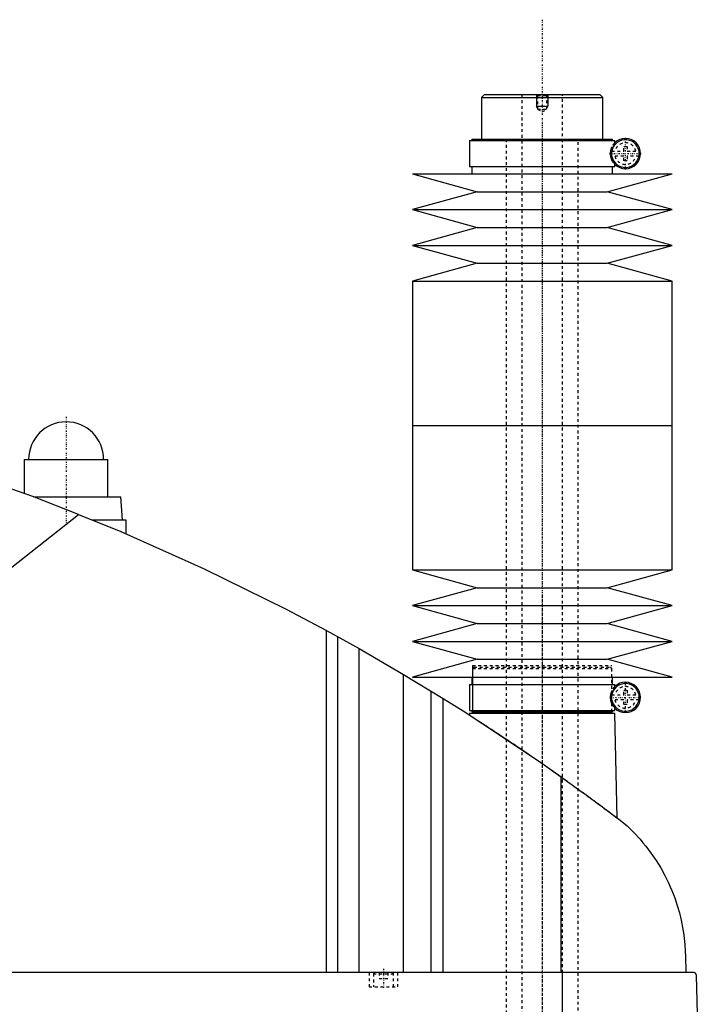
# Model space of a CAD drawing. Extents: x -186 to 1056, y -1 to 900.
# Tile 4 of 4: x 819 to 1056, y 559 to 900. Entities that reach past the tile are written whole.
import ezdxf

# ---------------------------------------------------------------- set-up
doc = ezdxf.new("R2010")
doc.units = 0
doc.linetypes.add('CENTER', pattern=[1.5, 0.45, -0.5, 0.05, -0.5])
doc.linetypes.add('DASHED', pattern=[2, 1, -1])
for name, color, linetype in [('AM_0', 7, 'CONTINUOUS'), ('AM_10', 7, 'CONTINUOUS'), ('AM_3', 7, 'DASHED'), ('AM_7', 7, 'CENTER')]:
    doc.layers.add(name, color=color, linetype=linetype)

msp = doc.modelspace()

# ---------------------------------------------------------------- linework, layer by layer
at = {"layer": 'AM_0', "color": 7, "linetype": 'CONTINUOUS'}
for p, q in [((980, 874), (979, 873)), ((980, 874), (1020, 874)), ((1021, 873), (1020, 874)), ((979, 873), (979, 858.5)), ((979, 873), (1021, 873)), ((1021, 858.5), (1021, 873)), ((974.85, 858), (974.85, 849)), ((974.85, 858), (1025.15, 858)), ((975.65, 858.5), (975.65, 858)), ((975.65, 858.5), (1024.35, 858.5)), ((1024.35, 858), (1024.35, 858.5)), ((1025.15, 856.56), (1025.15, 858)), ((1024.16, 852.5), (1024.16, 854.5)), ((1025.15, 849), (1025.15, 850.44)), ((955, 846.5), (977.5, 840.3)), ((955, 846.5), (1045, 846.5)), ((974.85, 849), (1025.15, 849)), ((975.65, 849), (975.65, 846.5)), ((1022.5, 840.3), (1045, 846.5)), ((1024.35, 846.5), (1024.35, 849)), ((977.5, 840.3), (955, 834.1)), ((977.5, 840.3), (1022.5, 840.3)), ((1045, 834.1), (1022.5, 840.3)), ((955, 834.1), (977.5, 827.9)), ((955, 834.1), (1045, 834.1)), ((1022.5, 827.9), (1045, 834.1)), ((977.5, 827.9), (955, 821.7)), ((977.5, 827.9), (1022.5, 827.9)), ((1045, 821.7), (1022.5, 827.9)), ((955, 821.7), (977.5, 815.5)), ((955, 821.7), (1045, 821.7)), ((1022.5, 815.5), (1045, 821.7)), ((977.5, 815.5), (955, 809.3)), ((977.5, 815.5), (1022.5, 815.5)), ((1045, 809.3), (1022.5, 815.5)), ((955, 809.3), (955, 759.25)), ((955, 809.3), (1045, 809.3)), ((1045, 759.25), (1045, 809.3)), ((955, 759.25), (955, 709.2)), ((955, 759.25), (1045, 759.25)), ((955, 759.25), (1045, 759.25)), ((1045, 709.2), (1045, 759.25)), ((820.5, 747.5), (820.5, 735.67)), ((820.5, 747.5), (849.5, 747.5)), ((849.5, 734.5), (849.5, 747.5)), ((823.65, 734.5), (854, 734.5)), ((854.5, 726.5), (854, 734.5)), ((695.22, 614.75), (839.33, 728.44)), ((844.16, 726.5), (855.65, 726.5)), ((855.65, 726.5), (855.65, 721.73)), ((955, 709.2), (977.5, 703)), ((955, 709.2), (1045, 709.2)), ((1022.5, 703), (1045, 709.2)), ((977.5, 703), (955, 696.8)), ((977.5, 703), (1022.5, 703)), ((1045, 696.8), (1022.5, 703)), ((955, 696.8), (977.5, 690.6)), ((955, 696.8), (1045, 696.8)), ((1022.5, 690.6), (1045, 696.8)), ((977.5, 690.6), (955, 684.4)), ((977.5, 690.6), (1022.5, 690.6)), ((1045, 684.4), (1022.5, 690.6)), ((925.22, 569.6), (925.22, 688.17)), ((925.22, 688.17), (936.56, 681.89)), ((929.22, 569.6), (929.22, 685.98)), ((955, 684.4), (977.5, 678.2)), ((955, 684.4), (1045, 684.4)), ((1022.5, 678.2), (1045, 684.4)), ((936.56, 569.6), (936.56, 681.89)), ((936.56, 681.89), (951.96, 672.97)), ((977.5, 678.2), (955, 672)), ((977.5, 678.2), (1022.5, 678.2)), ((1045, 672), (1022.5, 678.2)), ((951.96, 569.6), (951.96, 672.97)), ((951.96, 672.97), (965.65, 664.64)), ((955, 672), (1045, 672)), ((974.85, 669.5), (974.85, 660.5)), ((974.85, 669.5), (1025.15, 669.5)), ((975.65, 672), (975.65, 669.5)), ((1024.35, 669.5), (1024.35, 672)), ((1025.15, 668.06), (1025.15, 669.5)), ((961.52, 569.6), (961.52, 667.2)), ((1024.16, 664), (1024.16, 666)), ((965.65, 569.6), (965.65, 664.64)), ((974.83, 659.5), (974.81, 658.86)), ((974.83, 659.5), (1025.17, 659.5)), ((974.85, 660.5), (1025.15, 660.5)), ((975.65, 660.5), (975.65, 660)), ((975.65, 660), (1024.35, 660)), ((975.83, 660), (975.83, 659.5)), ((1024.17, 659.5), (1024.17, 660)), ((1024.35, 660), (1024.35, 660.5)), ((1025.15, 660.5), (1025.15, 661.94)), ((1026.04, 623.15), (1025.17, 659.5)), ((1006.53, 569.6), (1006.53, 637.45)), ((1049.63, 575.62), (1049.77, 569.6)), ((1052.45, 569.6), (482.05, 569.6)), ((1007.01, 487.5), (1007.01, 569.6)), ((1055.5, 487.5), (1053.45, 568.63))]:
    msp.add_line(p, q, dxfattribs=at)
for points in [[(839.33, 728.44, 0), (823.4, 734.59, 0), (791.19, 745.86, 0), (758.52, 755.74, 0), (742.03, 760.16, 0)], [(839.33, 728.44, 0), (853.96, 722.45, 0), (882.87, 709.58, 0), (911.24, 695.59, 0), (925.22, 688.17, 0)], [(965.65, 664.64, 0), (972.58, 660.29, 0), (986.3, 651.36, 0), (999.84, 642.16, 0), (1006.53, 637.45, 0)], [(1006.53, 637.45, 0), (1007.18, 637, 0), (1008.46, 636.08, 0), (1009.75, 635.16, 0), (1010.38, 634.7, 0), (1011.02, 634.24, 0), (1012.29, 633.33, 0), (1013.54, 632.42, 0), (1014.79, 631.51, 0), (1016.03, 630.6, 0), (1017.25, 629.7, 0), (1017.86, 629.26, 0), (1018.47, 628.81, 0), (1019.67, 627.92, 0), (1020.86, 627.04, 0), (1022.03, 626.16, 0), (1023.19, 625.3, 0), (1024.33, 624.44, 0), (1024.89, 624.01, 0), (1025.45, 623.59, 0), (1026.56, 622.75, 0), (1027.65, 621.93, 0), (1028.19, 621.52, 0)], [(1028.19, 621.52, 0), (1029.41, 620.42, 0), (1031.74, 618.15, 0), (1033.91, 615.81, 0), (1034.94, 614.61, 0), (1035.93, 613.4, 0), (1037.8, 610.92, 0), (1039.52, 608.41, 0), (1041.09, 605.85, 0), (1042.52, 603.27, 0), (1043.8, 600.67, 0), (1044.38, 599.37, 0), (1044.93, 598.07, 0), (1045.93, 595.48, 0), (1046.8, 592.89, 0), (1047.54, 590.32, 0), (1048.16, 587.76, 0), (1048.67, 585.21, 0), (1048.88, 583.94, 0), (1049.07, 582.67, 0), (1049.26, 581.15, 0), (1049.31, 580.72, 0), (1049.35, 580.27, 0), (1049.37, 580.05, 0), (1049.39, 579.83, 0), (1049.43, 579.37, 0), (1049.47, 578.91, 0), (1049.5, 578.44, 0), (1049.53, 577.96, 0), (1049.56, 577.47, 0), (1049.58, 577.22, 0), (1049.59, 576.97, 0), (1049.61, 576.44, 0), (1049.63, 575.9, 0), (1049.63, 575.62, 0)], [(1053.45, 568.63, 0), (1053.45, 568.63, 0), (1053.45, 568.63, 0), (1053.45, 568.64, 0), (1053.45, 568.64, 0), (1053.45, 568.64, 0), (1053.45, 568.65, 0), (1053.45, 568.65, 0), (1053.45, 568.66, 0), (1053.45, 568.67, 0), (1053.45, 568.67, 0), (1053.45, 568.67, 0), (1053.45, 568.68, 0), (1053.45, 568.68, 0), (1053.45, 568.69, 0), (1053.45, 568.69, 0), (1053.45, 568.7, 0), (1053.44, 568.7, 0), (1053.44, 568.71, 0), (1053.44, 568.71, 0), (1053.44, 568.71, 0), (1053.44, 568.72, 0), (1053.44, 568.72, 0), (1053.44, 568.72, 0), (1053.44, 568.73, 0), (1053.44, 568.73, 0), (1053.44, 568.74, 0), (1053.44, 568.74, 0), (1053.44, 568.74, 0), (1053.44, 568.75, 0), (1053.44, 568.75, 0), (1053.44, 568.76, 0), (1053.44, 568.76, 0), (1053.44, 568.77, 0), (1053.44, 568.77, 0), (1053.43, 568.77, 0), (1053.43, 568.78, 0), (1053.43, 568.79, 0), (1053.43, 568.82, 0), (1053.42, 568.84, 0), (1053.41, 568.87, 0), (1053.41, 568.88, 0), (1053.41, 568.89, 0), (1053.4, 568.91, 0), (1053.39, 568.93, 0), (1053.39, 568.95, 0), (1053.38, 568.97, 0), (1053.37, 568.99, 0), (1053.37, 569, 0), (1053.36, 569.01, 0), (1053.35, 569.03, 0), (1053.35, 569.04, 0), (1053.34, 569.05, 0), (1053.34, 569.06, 0), (1053.33, 569.08, 0), (1053.32, 569.09, 0), (1053.32, 569.1, 0), (1053.31, 569.11, 0), (1053.3, 569.12, 0), (1053.3, 569.13, 0), (1053.27, 569.18, 0), (1053.21, 569.24, 0), (1053.16, 569.3, 0), (1053.1, 569.36, 0), (1053.05, 569.4, 0), (1053.02, 569.42, 0), (1052.99, 569.44, 0), (1052.93, 569.48, 0), (1052.86, 569.51, 0), (1052.8, 569.54, 0), (1052.74, 569.56, 0), (1052.67, 569.57, 0), (1052.64, 569.58, 0), (1052.61, 569.59, 0), (1052.54, 569.6, 0), (1052.48, 569.6, 0), (1052.45, 569.6, 0)]]:
    msp.add_polyline3d(points, dxfattribs=at)
for centre, radius, start, end in [((1028.85, 853.5), 4.8, 192.0755, 167.9245), ((1028.85, 853.5), 5.25, 225.1897, 134.8103), ((835, 747.5), 13, 0, 180), ((1028.85, 665), 4.8, 192.0755, 167.9245), ((1028.85, 665), 5.25, 225.1897, 134.8103)]:
    msp.add_arc(centre, radius, start, end, dxfattribs=at)
at = {"layer": 'AM_10', "color": 7, "linetype": 'CONTINUOUS'}
for p, q in [((998, 874), (998, 870)), ((1002, 874), (1002, 870)), ((998.38, 869.34), (998, 870)), ((998, 870), (1002, 870)), ((1001.62, 869.34), (1002, 870))]:
    msp.add_line(p, q, dxfattribs=at)
at = {"layer": 'AM_3', "color": 6, "linetype": 'DASHED'}
for p, q in [((993, 874), (993, 355.5)), ((998, 874), (998.38, 873.62)), ((1001.62, 873.62), (1002, 874)), ((1007, 355.5), (1007, 874)), ((998.38, 873.62), (998.38, 868.94)), ((998.38, 873.62), (1001.62, 873.62)), ((1001.62, 868.94), (1001.62, 873.62)), ((998.38, 868.94), (1000, 868)), ((998.38, 868.94), (1001.62, 868.94)), ((1000, 868), (1001.62, 868.94)), ((987.5, 858.5), (987.5, 396.5)), ((1012.5, 396.5), (1012.5, 858.5)), ((1024.07, 854.4), (1028.25, 854.4)), ((1024.16, 854.5), (1024.16, 855.85)), ((1028.25, 856), (1029.45, 856)), ((1028.25, 854.4), (1028.25, 856)), ((1029.45, 856), (1029.45, 854.4)), ((1029.45, 854.4), (1033.63, 854.4)), ((1028.25, 852.6), (1024.07, 852.6)), ((1024.16, 851.15), (1024.16, 852.5)), ((1028.25, 851), (1028.25, 852.6)), ((1029.45, 851), (1028.25, 851)), ((1029.45, 852.6), (1029.45, 851)), ((1033.63, 852.6), (1029.45, 852.6)), ((975.83, 676), (975.83, 660)), ((975.83, 676), (1024.17, 676)), ((1024.17, 660), (1024.17, 676)), ((976.33, 675.5), (975.83, 675)), ((975.83, 675), (975.83, 660)), ((975.83, 675), (1024.17, 675)), ((976.33, 675.5), (1023.67, 675.5)), ((1024.17, 675), (1023.67, 675.5)), ((1024.17, 660), (1024.17, 675)), ((1024.07, 665.9), (1028.25, 665.9)), ((1024.16, 666), (1024.16, 667.35)), ((1028.25, 667.5), (1029.45, 667.5)), ((1028.25, 665.9), (1028.25, 667.5)), ((1029.45, 667.5), (1029.45, 665.9)), ((1029.45, 665.9), (1033.63, 665.9)), ((1028.25, 664.1), (1024.07, 664.1)), ((1024.16, 662.65), (1024.16, 664)), ((1028.25, 662.5), (1028.25, 664.1)), ((1029.45, 662.5), (1028.25, 662.5)), ((1029.45, 664.1), (1029.45, 662.5)), ((1033.63, 664.1), (1029.45, 664.1)), ((940, 569.6), (940, 564.6)), ((941.9, 569.6), (941.5, 569.2)), ((941.5, 569.2), (941.5, 564.6)), ((941.5, 569.2), (948.5, 569.2)), ((943.5, 569.6), (943.5, 567.6)), ((943.5, 567.6), (946.5, 567.6)), ((945, 569.6), (945, 567.6)), ((946.5, 569.6), (946.5, 567.6)), ((948.5, 569.2), (948.1, 569.6)), ((948.5, 564.6), (948.5, 569.2)), ((950, 564.6), (950, 569.6)), ((940, 564.6), (950, 564.6))]:
    msp.add_line(p, q, dxfattribs=at)
for points in [[(1024.16, 855.85, 0), (1024.11, 855.76, 0), (1024.06, 855.66, 0), (1024.05, 855.62, 0), (1024.03, 855.59, 0), (1024.03, 855.57, 0), (1024.02, 855.56, 0), (1024.01, 855.52, 0), (1023.99, 855.49, 0), (1023.98, 855.46, 0), (1023.96, 855.42, 0), (1023.95, 855.38, 0), (1023.94, 855.37, 0), (1023.94, 855.35, 0), (1023.92, 855.31, 0), (1023.91, 855.27, 0), (1023.9, 855.26, 0), (1023.9, 855.24, 0), (1023.88, 855.2, 0), (1023.87, 855.16, 0), (1023.86, 855.14, 0), (1023.86, 855.12, 0), (1023.84, 855.08, 0), (1023.83, 855.04, 0), (1023.82, 855, 0), (1023.81, 854.96, 0), (1023.8, 854.92, 0), (1023.79, 854.9, 0), (1023.78, 854.88, 0), (1023.77, 854.83, 0), (1023.76, 854.79, 0), (1023.75, 854.75, 0), (1023.74, 854.7, 0), (1023.73, 854.66, 0), (1023.72, 854.63, 0), (1023.72, 854.61, 0), (1023.71, 854.56, 0), (1023.7, 854.51, 0), (1023.69, 854.46, 0), (1023.68, 854.41, 0), (1023.67, 854.36, 0), (1023.67, 854.33, 0), (1023.66, 854.3, 0), (1023.65, 854.25, 0), (1023.65, 854.2, 0), (1023.64, 854.14, 0), (1023.63, 854.09, 0), (1023.63, 854.03, 0), (1023.62, 854, 0), (1023.62, 853.98, 0), (1023.62, 853.92, 0), (1023.61, 853.86, 0), (1023.61, 853.81, 0), (1023.61, 853.75, 0), (1023.6, 853.69, 0), (1023.6, 853.67, 0), (1023.6, 853.64, 0), (1023.6, 853.58, 0), (1023.6, 853.53, 0), (1023.6, 853.5, 0), (1023.6, 853.47, 0), (1023.6, 853.42, 0), (1023.6, 853.36, 0), (1023.6, 853.33, 0), (1023.6, 853.31, 0), (1023.61, 853.25, 0), (1023.61, 853.19, 0), (1023.61, 853.14, 0), (1023.62, 853.08, 0), (1023.62, 853.02, 0), (1023.62, 853, 0), (1023.63, 852.97, 0), (1023.63, 852.91, 0), (1023.64, 852.86, 0), (1023.65, 852.8, 0), (1023.65, 852.75, 0), (1023.66, 852.7, 0), (1023.67, 852.67, 0), (1023.67, 852.64, 0), (1023.68, 852.59, 0), (1023.69, 852.54, 0), (1023.7, 852.49, 0), (1023.71, 852.44, 0), (1023.72, 852.39, 0), (1023.72, 852.37, 0), (1023.73, 852.34, 0), (1023.74, 852.3, 0), (1023.75, 852.25, 0), (1023.76, 852.21, 0), (1023.77, 852.17, 0), (1023.78, 852.12, 0), (1023.79, 852.1, 0), (1023.8, 852.08, 0), (1023.81, 852.04, 0), (1023.82, 852, 0), (1023.83, 851.96, 0), (1023.84, 851.92, 0), (1023.86, 851.88, 0), (1023.86, 851.86, 0), (1023.87, 851.84, 0), (1023.88, 851.8, 0), (1023.9, 851.76, 0), (1023.9, 851.74, 0), (1023.91, 851.73, 0), (1023.92, 851.69, 0), (1023.94, 851.65, 0), (1023.94, 851.63, 0), (1023.95, 851.62, 0), (1023.96, 851.58, 0), (1023.98, 851.54, 0), (1023.99, 851.51, 0), (1024.01, 851.48, 0), (1024.02, 851.44, 0), (1024.03, 851.43, 0), (1024.03, 851.41, 0), (1024.05, 851.38, 0), (1024.06, 851.34, 0), (1024.11, 851.24, 0), (1024.16, 851.15, 0)], [(1025.15, 856.56, 0), (1025.15, 856.56, 0), (1025.14, 856.55, 0), (1025.13, 856.53, 0), (1025.12, 856.52, 0), (1025.11, 856.5, 0), (1025.08, 856.47, 0), (1025.04, 856.42, 0), (1025, 856.36, 0), (1024.95, 856.29, 0), (1024.89, 856.21, 0), (1024.86, 856.17, 0), (1024.83, 856.12, 0), (1024.76, 856.01, 0), (1024.68, 855.88, 0), (1024.61, 855.74, 0), (1024.52, 855.58, 0), (1024.48, 855.48, 0), (1024.46, 855.45, 0), (1024.45, 855.42, 0), (1024.44, 855.4, 0), (1024.43, 855.38, 0), (1024.42, 855.35, 0), (1024.41, 855.32, 0), (1024.4, 855.3, 0), (1024.39, 855.28, 0), (1024.38, 855.25, 0), (1024.37, 855.21, 0), (1024.36, 855.19, 0), (1024.35, 855.17, 0), (1024.34, 855.14, 0), (1024.32, 855.1, 0), (1024.31, 855.06, 0), (1024.3, 855.02, 0), (1024.28, 854.97, 0), (1024.28, 854.95, 0), (1024.27, 854.93, 0), (1024.25, 854.89, 0), (1024.24, 854.84, 0), (1024.23, 854.79, 0), (1024.21, 854.75, 0), (1024.2, 854.7, 0), (1024.19, 854.67, 0), (1024.19, 854.64, 0), (1024.17, 854.59, 0), (1024.16, 854.53, 0), (1024.16, 854.5, 0)], [(1024.16, 852.5, 0), (1024.16, 852.47, 0), (1024.17, 852.41, 0), (1024.19, 852.36, 0), (1024.19, 852.33, 0), (1024.2, 852.3, 0), (1024.21, 852.25, 0), (1024.23, 852.21, 0), (1024.24, 852.16, 0), (1024.25, 852.11, 0), (1024.27, 852.07, 0), (1024.28, 852.05, 0), (1024.28, 852.03, 0), (1024.3, 851.98, 0), (1024.31, 851.94, 0), (1024.32, 851.9, 0), (1024.34, 851.86, 0), (1024.35, 851.83, 0), (1024.36, 851.81, 0), (1024.37, 851.79, 0), (1024.38, 851.75, 0), (1024.39, 851.72, 0), (1024.4, 851.7, 0), (1024.41, 851.68, 0), (1024.42, 851.65, 0), (1024.43, 851.62, 0), (1024.44, 851.6, 0), (1024.45, 851.58, 0), (1024.46, 851.55, 0), (1024.48, 851.52, 0), (1024.52, 851.42, 0), (1024.61, 851.26, 0), (1024.68, 851.12, 0), (1024.76, 850.99, 0), (1024.83, 850.88, 0), (1024.86, 850.83, 0), (1024.89, 850.79, 0), (1024.95, 850.71, 0), (1025, 850.64, 0), (1025.04, 850.58, 0), (1025.08, 850.53, 0), (1025.11, 850.5, 0), (1025.12, 850.48, 0), (1025.13, 850.47, 0), (1025.14, 850.45, 0), (1025.15, 850.44, 0), (1025.15, 850.44, 0)], [(1024.16, 667.35, 0), (1024.11, 667.26, 0), (1024.06, 667.16, 0), (1024.05, 667.12, 0), (1024.03, 667.09, 0), (1024.03, 667.07, 0), (1024.02, 667.06, 0), (1024.01, 667.02, 0), (1023.99, 666.99, 0), (1023.98, 666.96, 0), (1023.96, 666.92, 0), (1023.95, 666.88, 0), (1023.94, 666.87, 0), (1023.94, 666.85, 0), (1023.92, 666.81, 0), (1023.91, 666.77, 0), (1023.9, 666.76, 0), (1023.9, 666.74, 0), (1023.88, 666.7, 0), (1023.87, 666.66, 0), (1023.86, 666.64, 0), (1023.86, 666.62, 0), (1023.84, 666.58, 0), (1023.83, 666.54, 0), (1023.82, 666.5, 0), (1023.81, 666.46, 0), (1023.8, 666.42, 0), (1023.79, 666.4, 0), (1023.78, 666.38, 0), (1023.77, 666.33, 0), (1023.76, 666.29, 0), (1023.75, 666.25, 0), (1023.74, 666.2, 0), (1023.73, 666.16, 0), (1023.72, 666.13, 0), (1023.72, 666.11, 0), (1023.71, 666.06, 0), (1023.7, 666.01, 0), (1023.69, 665.96, 0), (1023.68, 665.91, 0), (1023.67, 665.86, 0), (1023.67, 665.83, 0), (1023.66, 665.8, 0), (1023.65, 665.75, 0), (1023.65, 665.7, 0), (1023.64, 665.64, 0), (1023.63, 665.59, 0), (1023.63, 665.53, 0), (1023.62, 665.5, 0), (1023.62, 665.48, 0), (1023.62, 665.42, 0), (1023.61, 665.36, 0), (1023.61, 665.31, 0), (1023.61, 665.25, 0), (1023.6, 665.19, 0), (1023.6, 665.17, 0), (1023.6, 665.14, 0), (1023.6, 665.08, 0), (1023.6, 665.03, 0), (1023.6, 665, 0), (1023.6, 664.97, 0), (1023.6, 664.92, 0), (1023.6, 664.86, 0), (1023.6, 664.83, 0), (1023.6, 664.81, 0), (1023.61, 664.75, 0), (1023.61, 664.69, 0), (1023.61, 664.64, 0), (1023.62, 664.58, 0), (1023.62, 664.52, 0), (1023.62, 664.5, 0), (1023.63, 664.47, 0), (1023.63, 664.41, 0), (1023.64, 664.36, 0), (1023.65, 664.3, 0), (1023.65, 664.25, 0), (1023.66, 664.2, 0), (1023.67, 664.17, 0), (1023.67, 664.14, 0), (1023.68, 664.09, 0), (1023.69, 664.04, 0), (1023.7, 663.99, 0), (1023.71, 663.94, 0), (1023.72, 663.89, 0), (1023.72, 663.87, 0), (1023.73, 663.84, 0), (1023.74, 663.8, 0), (1023.75, 663.75, 0), (1023.76, 663.71, 0), (1023.77, 663.67, 0), (1023.78, 663.62, 0), (1023.79, 663.6, 0), (1023.8, 663.58, 0), (1023.81, 663.54, 0), (1023.82, 663.5, 0), (1023.83, 663.46, 0), (1023.84, 663.42, 0), (1023.86, 663.38, 0), (1023.86, 663.36, 0), (1023.87, 663.34, 0), (1023.88, 663.3, 0), (1023.9, 663.26, 0), (1023.9, 663.24, 0), (1023.91, 663.23, 0), (1023.92, 663.19, 0), (1023.94, 663.15, 0), (1023.94, 663.13, 0), (1023.95, 663.12, 0), (1023.96, 663.08, 0), (1023.98, 663.04, 0), (1023.99, 663.01, 0), (1024.01, 662.98, 0), (1024.02, 662.94, 0), (1024.03, 662.93, 0), (1024.03, 662.91, 0), (1024.05, 662.88, 0), (1024.06, 662.84, 0), (1024.11, 662.74, 0), (1024.16, 662.65, 0)], [(1025.15, 668.06, 0), (1025.15, 668.06, 0), (1025.14, 668.05, 0), (1025.13, 668.03, 0), (1025.12, 668.02, 0), (1025.11, 668, 0), (1025.08, 667.97, 0), (1025.04, 667.92, 0), (1025, 667.86, 0), (1024.95, 667.79, 0), (1024.89, 667.71, 0), (1024.86, 667.67, 0), (1024.83, 667.62, 0), (1024.76, 667.51, 0), (1024.68, 667.38, 0), (1024.61, 667.24, 0), (1024.52, 667.08, 0), (1024.48, 666.98, 0), (1024.46, 666.95, 0), (1024.45, 666.92, 0), (1024.44, 666.9, 0), (1024.43, 666.88, 0), (1024.42, 666.85, 0), (1024.41, 666.82, 0), (1024.4, 666.8, 0), (1024.39, 666.78, 0), (1024.38, 666.75, 0), (1024.37, 666.71, 0), (1024.36, 666.69, 0), (1024.35, 666.67, 0), (1024.34, 666.64, 0), (1024.32, 666.6, 0), (1024.31, 666.56, 0), (1024.3, 666.52, 0), (1024.28, 666.47, 0), (1024.28, 666.45, 0), (1024.27, 666.43, 0), (1024.25, 666.39, 0), (1024.24, 666.34, 0), (1024.23, 666.29, 0), (1024.21, 666.25, 0), (1024.2, 666.2, 0), (1024.19, 666.17, 0), (1024.19, 666.14, 0), (1024.17, 666.09, 0), (1024.16, 666.03, 0), (1024.16, 666, 0)], [(1024.16, 664, 0), (1024.16, 663.97, 0), (1024.17, 663.91, 0), (1024.19, 663.86, 0), (1024.19, 663.83, 0), (1024.2, 663.8, 0), (1024.21, 663.75, 0), (1024.23, 663.71, 0), (1024.24, 663.66, 0), (1024.25, 663.61, 0), (1024.27, 663.57, 0), (1024.28, 663.55, 0), (1024.28, 663.53, 0), (1024.3, 663.48, 0), (1024.31, 663.44, 0), (1024.32, 663.4, 0), (1024.34, 663.36, 0), (1024.35, 663.33, 0), (1024.36, 663.31, 0), (1024.37, 663.29, 0), (1024.38, 663.25, 0), (1024.39, 663.22, 0), (1024.4, 663.2, 0), (1024.41, 663.18, 0), (1024.42, 663.15, 0), (1024.43, 663.12, 0), (1024.44, 663.1, 0), (1024.45, 663.08, 0), (1024.46, 663.05, 0), (1024.48, 663.02, 0), (1024.52, 662.92, 0), (1024.61, 662.76, 0), (1024.68, 662.62, 0), (1024.76, 662.49, 0), (1024.83, 662.38, 0), (1024.86, 662.33, 0), (1024.89, 662.29, 0), (1024.95, 662.21, 0), (1025, 662.14, 0), (1025.04, 662.08, 0), (1025.08, 662.03, 0), (1025.11, 662, 0), (1025.12, 661.98, 0), (1025.13, 661.97, 0), (1025.14, 661.95, 0), (1025.15, 661.94, 0), (1025.15, 661.94, 0)], [(974.81, 658.86, 0), (974.81, 658.86, 0), (974.84, 658.85, 0), (974.89, 658.81, 0), (974.92, 658.79, 0), (974.97, 658.76, 0), (975.07, 658.7, 0), (975.2, 658.62, 0), (975.35, 658.52, 0), (975.53, 658.4, 0), (975.74, 658.27, 0), (975.86, 658.19, 0), (975.98, 658.12, 0), (976.23, 657.95, 0), (976.52, 657.77, 0), (976.82, 657.57, 0), (977.15, 657.36, 0), (977.5, 657.13, 0), (977.68, 657.02, 0), (977.87, 656.89, 0), (978.26, 656.64, 0), (978.67, 656.38, 0), (978.88, 656.24, 0), (979.09, 656.1, 0), (979.53, 655.81, 0), (979.99, 655.52, 0), (980.22, 655.37, 0), (980.46, 655.21, 0), (980.93, 654.9, 0), (981.42, 654.58, 0), (981.91, 654.26, 0), (982.43, 653.92, 0), (982.95, 653.58, 0), (983.22, 653.4, 0), (983.5, 653.22, 0), (984.05, 652.85, 0), (984.62, 652.48, 0), (985.21, 652.09, 0), (985.8, 651.69, 0), (986.41, 651.29, 0), (986.72, 651.09, 0), (987.03, 650.88, 0), (987.66, 650.46, 0), (988.29, 650.03, 0), (988.94, 649.6, 0), (989.59, 649.16, 0), (990.25, 648.72, 0), (990.58, 648.5, 0), (990.91, 648.27, 0), (991.58, 647.82, 0), (992.26, 647.36, 0), (992.93, 646.9, 0), (993.61, 646.44, 0), (994.3, 645.98, 0), (994.64, 645.74, 0), (994.98, 645.51, 0), (995.66, 645.04, 0), (996.34, 644.58, 0), (997.02, 644.11, 0), (997.69, 643.65, 0), (998.36, 643.18, 0), (998.69, 642.95, 0), (999.03, 642.72, 0), (999.68, 642.26, 0), (1000.34, 641.81, 0), (1000.67, 641.58, 0), (1001, 641.35, 0), (1001.66, 640.89, 0), (1002.33, 640.42, 0), (1002.66, 640.18, 0), (1003, 639.95, 0), (1003.67, 639.47, 0), (1004.35, 639, 0), (1005.03, 638.52, 0), (1005.7, 638.04, 0), (1006.38, 637.56, 0), (1006.72, 637.32, 0), (1007.05, 637.08, 0), (1007.73, 636.6, 0), (1008.39, 636.13, 0), (1009.06, 635.65, 0), (1009.72, 635.18, 0), (1010.37, 634.71, 0), (1010.7, 634.47, 0), (1011.02, 634.24, 0), (1011.67, 633.78, 0), (1012.3, 633.32, 0), (1012.93, 632.86, 0), (1013.54, 632.42, 0), (1014.15, 631.97, 0), (1014.45, 631.76, 0), (1014.75, 631.54, 0), (1015.34, 631.11, 0), (1015.91, 630.69, 0), (1016.47, 630.28, 0), (1017.02, 629.87, 0), (1017.56, 629.48, 0), (1017.82, 629.28, 0), (1018.08, 629.09, 0), (1018.59, 628.72, 0), (1019.08, 628.35, 0), (1019.57, 628, 0), (1020.04, 627.64, 0), (1020.51, 627.3, 0), (1020.74, 627.12, 0), (1020.97, 626.96, 0), (1021.41, 626.63, 0), (1021.84, 626.3, 0), (1022.05, 626.15, 0), (1022.26, 625.99, 0), (1022.66, 625.7, 0), (1023.04, 625.41, 0), (1023.22, 625.27, 0), (1023.4, 625.14, 0), (1023.74, 624.88, 0), (1024.06, 624.64, 0), (1024.36, 624.41, 0), (1024.64, 624.21, 0), (1024.89, 624.02, 0), (1025.01, 623.93, 0), (1025.12, 623.84, 0), (1025.32, 623.69, 0), (1025.5, 623.55, 0), (1025.66, 623.44, 0), (1025.78, 623.34, 0), (1025.89, 623.26, 0), (1025.93, 623.23, 0), (1025.96, 623.21, 0), (1026.01, 623.17, 0), (1026.04, 623.15, 0), (1026.04, 623.15, 0)]]:
    msp.add_polyline3d(points, dxfattribs=at)
for centre, radius, start, end in [((1028.85, 853.5), 5.25, 134.8103, 153.3873), ((1028.85, 853.5), 3.75, 13.8865, 166.1135), ((1028.85, 853.5), 4.87, 169.3459, 190.6541), ((1028.85, 853.5), 4.87, 349.3459, 10.6541), ((1028.85, 853.5), 5.25, 206.6127, 225.1897), ((1028.85, 853.5), 3.75, 193.8865, 346.1135), ((1028.85, 665), 4.87, 169.3459, 190.6541), ((1028.85, 665), 5.25, 134.8103, 153.3873), ((1028.85, 665), 3.75, 13.8865, 166.1135), ((1028.85, 665), 4.87, 349.3459, 10.6541), ((1028.85, 665), 5.25, 206.6127, 225.1897), ((1028.85, 665), 3.75, 193.8865, 346.1135)]:
    msp.add_arc(centre, radius, start, end, dxfattribs=at)
at = {"layer": 'AM_7', "color": 4, "linetype": 'CENTER'}
for p, q in [((1000, 899.92), (1000, 329.57)), ((1000, 863.46), (1000, 754.29)), ((1028.85, 847.99), (1028.85, 859.01)), ((1023.34, 853.5), (1034.36, 853.5)), ((835, 762.2), (835, 724.8)), ((1000, 764.21), (1000, 655.04)), ((821.35, 747.5), (848.65, 747.5)), ((1000, 700.5), (1000, 370.5)), ((1028.85, 659.96), (1028.85, 670.04)), ((1023.81, 665), (1033.89, 665)), ((945, 570.9), (945, 564.3))]:
    msp.add_line(p, q, dxfattribs=at)

doc.saveas('drawing.dxf')
